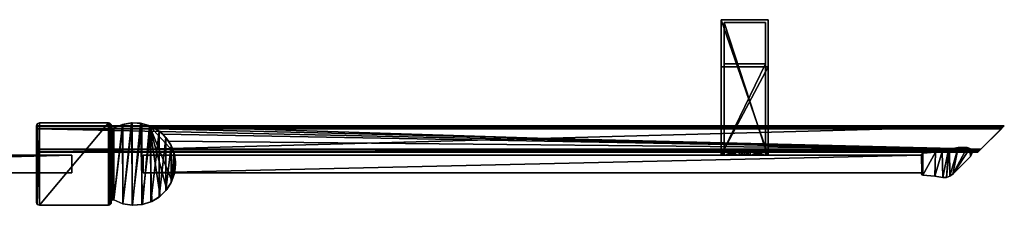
# Model space of a CAD drawing. Header units: metres. Extents: x 0 to 567, y -215 to 49.
# Tile 10 of 10: x 233 to 567, y -14 to 49. Entities that reach past the tile are written whole.
import ezdxf

# ---------------------------------------------------------------- set-up
doc = ezdxf.new("R2010")
doc.units = ezdxf.units.M

msp = doc.modelspace()

# ---------------------------------------------------------------- linework, layer by layer
at = {"layer": 'Y2A57L'}
for points in [[(539.238159, 3.304193, 13.5), (539.401672, 3.561177, 13.5), (539.254089, 3, 13.5)], [(539.238159, 3.304193, 13.5), (539.238159, 3.304193, 1980.5), (539.401672, 3.561177, 13.5)], [(539.238159, 3.304193, 1980.5), (539.401672, 3.561177, 1980.5), (539.401672, 3.561177, 13.5)], [(539.254089, 3, 1980.5), (539.401672, 3.561177, 1980.5), (539.238159, 3.304193, 1980.5)], [(539.401672, 3.561177, 13.5), (539.303833, -3, 13.5), (539.254089, 3, 13.5)], [(539.401672, 3.561177, 1980.5), (539.254089, 3, 1980.5), (539.303833, -3, 1980.5)], [(539.370972, -3.630927, 13.5), (539.303833, -3, 13.5), (539.401672, 3.561177, 13.5)], [(539.370972, -3.630927, 1980.5), (539.401672, 3.561177, 1980.5), (539.303833, -3, 1980.5)], [(539.676697, -3.772542, 13.5), (539.370972, -3.630927, 13.5), (539.684021, 3.675574, 13.5)], [(539.684021, 3.675574, 13.5), (539.370972, -3.630927, 13.5), (539.401672, 3.561177, 13.5)], [(539.676697, -3.772542, 1980.5), (539.684021, 3.675574, 1980.5), (539.370972, -3.630927, 1980.5)], [(539.684021, 3.675574, 1980.5), (539.401672, 3.561177, 1980.5), (539.370972, -3.630927, 1980.5)], [(539.401672, 3.561177, 13.5), (539.401672, 3.561177, 1980.5), (539.684021, 3.675574, 13.5)], [(539.401672, 3.561177, 1980.5), (539.684021, 3.675574, 1980.5), (539.684021, 3.675574, 13.5)], [(543.754822, -4.140942, 13.5), (539.676697, -3.772542, 13.5), (543.926697, 3.996364, 13.5)], [(543.926697, 3.996364, 13.5), (539.676697, -3.772542, 13.5), (539.684021, 3.675574, 13.5)], [(543.754822, -4.140942, 1980.5), (543.926697, 3.996364, 1980.5), (539.676697, -3.772542, 1980.5)], [(543.926697, 3.996364, 1980.5), (539.684021, 3.675574, 1980.5), (539.676697, -3.772542, 1980.5)], [(543.926697, 3.996364, 13.5), (539.684021, 3.675574, 13.5), (543.926697, 3.996364, 1980.5)], [(539.684021, 3.675574, 13.5), (539.684021, 3.675574, 1980.5), (543.926697, 3.996364, 1980.5)], [(543.754822, -4.140942, 13.5), (546.200134, 4.314908, 13.5), (546.422729, -4.53554, 13.5)], [(546.200134, 4.314908, 13.5), (543.754822, -4.140942, 13.5), (543.926697, 3.996364, 13.5)], [(546.422729, -4.53554, 1980.5), (546.200134, 4.314908, 1980.5), (543.754822, -4.140942, 1980.5)], [(546.200134, 4.314908, 1980.5), (543.926697, 3.996364, 1980.5), (543.754822, -4.140942, 1980.5)], [(546.200134, 4.314908, 13.5), (543.926697, 3.996364, 13.5), (546.200134, 4.314908, 1980.5)], [(543.926697, 3.996364, 13.5), (543.926697, 3.996364, 1980.5), (546.200134, 4.314908, 1980.5)], [(546.200134, 4.314908, 13.5), (548.414612, 4.919908, 13.5), (546.422729, -4.53554, 13.5)], [(548.414612, 4.919908, 13.5), (546.200134, 4.314908, 13.5), (548.414612, 4.919908, 1980.5)], [(546.200134, 4.314908, 13.5), (546.200134, 4.314908, 1980.5), (548.414612, 4.919908, 1980.5)], [(548.414612, 4.919908, 1980.5), (546.200134, 4.314908, 1980.5), (546.422729, -4.53554, 1980.5)], [(546.422729, -4.53554, 13.5), (548.414612, 4.919908, 13.5), (547.660767, -4.524976, 13.5)], [(547.660767, -4.524976, 1980.5), (548.414612, 4.919908, 1980.5), (546.422729, -4.53554, 1980.5)], [(548.414612, 4.919908, 13.5), (548.756226, 5.03027, 13.5), (547.660767, -4.524976, 13.5)], [(547.660767, -4.524976, 13.5), (548.756226, 5.03027, 13.5), (548.836304, -4.136368, 13.5)], [(548.836304, -4.136368, 1980.5), (548.756226, 5.03027, 1980.5), (547.660767, -4.524976, 1980.5)], [(548.756226, 5.03027, 1980.5), (548.414612, 4.919908, 1980.5), (547.660767, -4.524976, 1980.5)], [(548.756226, 5.03027, 1980.5), (548.756226, 5.03027, 13.5), (548.414612, 4.919908, 1980.5)], [(548.756226, 5.03027, 13.5), (548.414612, 4.919908, 13.5), (548.414612, 4.919908, 1980.5)], [(548.756226, 5.03027, 13.5), (551.707153, 5.629982, 13.5), (548.836304, -4.136368, 13.5)], [(548.756226, 5.03027, 13.5), (548.756226, 5.03027, 1980.5), (551.707153, 5.629982, 13.5)], [(548.756226, 5.03027, 1980.5), (551.707153, 5.629982, 1980.5), (551.707153, 5.629982, 13.5)], [(551.707153, 5.629982, 1980.5), (548.756226, 5.03027, 1980.5), (548.836304, -4.136368, 1980.5)], [(548.836304, -4.136368, 13.5), (551.707153, 5.629982, 13.5), (549.83667, -3.406941, 13.5)], [(549.83667, -3.406941, 1980.5), (551.707153, 5.629982, 1980.5), (548.836304, -4.136368, 1980.5)], [(551.707153, 5.629982, 13.5), (554.718201, 5.667322, 13.5), (549.83667, -3.406941, 13.5)], [(554.718201, 5.667322, 13.5), (555.661133, 5.305964, 13.5), (549.83667, -3.406941, 13.5)], [(555.661133, 5.305964, 1980.5), (554.718201, 5.667322, 1980.5), (549.83667, -3.406941, 1980.5)], [(549.83667, -3.406941, 1980.5), (554.718201, 5.667322, 1980.5), (551.707153, 5.629982, 1980.5)], [(549.83667, -3.406941, 13.5), (555.661133, 5.305964, 13.5), (555.844177, 2.600565, 13.5)], [(555.844177, 2.600565, 1980.5), (555.661133, 5.305964, 1980.5), (549.83667, -3.406941, 1980.5)], [(551.707153, 5.629982, 13.5), (551.707153, 5.629982, 1980.5), (554.718201, 5.667322, 13.5)], [(551.707153, 5.629982, 1980.5), (554.718201, 5.667322, 1980.5), (554.718201, 5.667322, 13.5)], [(554.718201, 5.667322, 13.5), (554.718201, 5.667322, 1980.5), (555.661133, 5.305964, 13.5)], [(554.718201, 5.667322, 1980.5), (555.661133, 5.305964, 1980.5), (555.661133, 5.305964, 13.5)], [(555.661133, 5.305964, 13.5), (556.261047, 4.493719, 13.5), (555.844177, 2.600565, 13.5)], [(555.661133, 5.305964, 13.5), (555.661133, 5.305964, 1980.5), (556.261047, 4.493719, 13.5)], [(555.661133, 5.305964, 1980.5), (556.261047, 4.493719, 1980.5), (556.261047, 4.493719, 13.5)], [(556.261047, 4.493719, 1980.5), (555.661133, 5.305964, 1980.5), (555.844177, 2.600565, 1980.5)], [(555.844177, 2.600565, 13.5), (556.261047, 4.493719, 13.5), (556.329224, 3.486223, 13.5)], [(556.329224, 3.486223, 1980.5), (556.261047, 4.493719, 1980.5), (555.844177, 2.600565, 1980.5)], [(556.329224, 3.486223, 13.5), (556.329224, 3.486223, 1980.5), (555.844177, 2.600565, 13.5)], [(556.329224, 3.486223, 1980.5), (555.844177, 2.600565, 1980.5), (555.844177, 2.600565, 13.5)], [(556.261047, 4.493719, 13.5), (556.261047, 4.493719, 1980.5), (556.329224, 3.486223, 13.5)], [(556.261047, 4.493719, 1980.5), (556.329224, 3.486223, 1980.5), (556.329224, 3.486223, 13.5)], [(24.000277, 3, 3), (24.000277, 3, 1994), (251.000275, 3, 3)], [(24.000277, 3, 1994), (251.000275, 3, 1994), (251.000275, 3, 3)], [(24.000277, 3, 3), (251.000275, 3, 3), (24.000277, -3, 3)], [(251.000275, 3, 3), (251.000275, -3, 3), (24.000277, -3, 3)], [(24.000277, 3, 1994), (24.000277, -3, 1994), (251.000275, 3, 1994)], [(24.000277, -3, 1994), (251.000275, -3, 1994), (251.000275, 3, 1994)], [(251.000275, 3, 3), (251.000275, 3, 1994), (251.000275, -3, 3)], [(251.000275, 3, 1994), (251.000275, -3, 1994), (251.000275, -3, 3)], [(539.303833, -3, 13.5), (275.200287, -3.000001, 13.5), (539.254089, 3, 13.5)], [(539.254089, 3, 13.5), (275.200287, -3.000001, 13.5), (275.200287, 3, 13.5)], [(275.200287, 3, 13.5), (275.200287, 3, 1980.5), (539.254089, 3, 13.5)], [(275.200287, 3, 1980.5), (539.254089, 3, 1980.5), (539.254089, 3, 13.5)], [(275.200287, -3.000001, 13.5), (275.200287, -3.000001, 1980.5), (275.200287, 3, 13.5)], [(275.200287, -3.000001, 1980.5), (275.200287, 3, 1980.5), (275.200287, 3, 13.5)], [(539.303833, -3, 1980.5), (539.254089, 3, 1980.5), (275.200287, -3.000001, 1980.5)], [(539.254089, 3, 1980.5), (275.200287, 3, 1980.5), (275.200287, -3.000001, 1980.5)], [(539.254089, 3, 13.5), (539.254089, 3, 1980.5), (539.238159, 3.304193, 13.5)], [(539.254089, 3, 1980.5), (539.238159, 3.304193, 1980.5), (539.238159, 3.304193, 13.5)], [(549.83667, -3.406941, 13.5), (555.844177, 2.600565, 13.5), (549.83667, -3.406941, 1980.5)], [(555.844177, 2.600565, 13.5), (555.844177, 2.600565, 1980.5), (549.83667, -3.406941, 1980.5)], [(251.000275, -3, 3), (251.000275, -3, 1994), (24.000277, -3, 3)], [(251.000275, -3, 1994), (24.000277, -3, 1994), (24.000277, -3, 3)], [(539.303833, -3, 13.5), (539.303833, -3, 1980.5), (275.200287, -3.000001, 13.5)], [(539.303833, -3, 1980.5), (275.200287, -3.000001, 1980.5), (275.200287, -3.000001, 13.5)], [(539.370972, -3.630927, 13.5), (539.224487, -3.327477, 13.5), (539.303833, -3, 13.5)], [(539.224487, -3.327477, 13.5), (539.224487, -3.327477, 1980.5), (539.303833, -3, 13.5)], [(539.224487, -3.327477, 1980.5), (539.303833, -3, 1980.5), (539.303833, -3, 13.5)], [(539.303833, -3, 1980.5), (539.224487, -3.327477, 1980.5), (539.370972, -3.630927, 1980.5)], [(539.370972, -3.630927, 13.5), (539.370972, -3.630927, 1980.5), (539.224487, -3.327477, 13.5)], [(539.370972, -3.630927, 1980.5), (539.224487, -3.327477, 1980.5), (539.224487, -3.327477, 13.5)], [(539.676697, -3.772542, 13.5), (539.676697, -3.772542, 1980.5), (539.370972, -3.630927, 13.5)], [(539.676697, -3.772542, 1980.5), (539.370972, -3.630927, 1980.5), (539.370972, -3.630927, 13.5)], [(539.676697, -3.772542, 13.5), (543.754822, -4.140942, 13.5), (539.676697, -3.772542, 1980.5)], [(543.754822, -4.140942, 13.5), (543.754822, -4.140942, 1980.5), (539.676697, -3.772542, 1980.5)], [(543.754822, -4.140942, 13.5), (546.422729, -4.53554, 13.5), (543.754822, -4.140942, 1980.5)], [(546.422729, -4.53554, 13.5), (546.422729, -4.53554, 1980.5), (543.754822, -4.140942, 1980.5)], [(547.660767, -4.524976, 13.5), (547.660767, -4.524976, 1980.5), (546.422729, -4.53554, 13.5)], [(547.660767, -4.524976, 1980.5), (546.422729, -4.53554, 1980.5), (546.422729, -4.53554, 13.5)], [(548.836304, -4.136368, 13.5), (548.836304, -4.136368, 1980.5), (547.660767, -4.524976, 13.5)], [(548.836304, -4.136368, 1980.5), (547.660767, -4.524976, 1980.5), (547.660767, -4.524976, 13.5)], [(549.83667, -3.406941, 13.5), (549.83667, -3.406941, 1980.5), (548.836304, -4.136368, 13.5)], [(549.83667, -3.406941, 1980.5), (548.836304, -4.136368, 1980.5), (548.836304, -4.136368, 13.5)]]:
    msp.add_3dface(points, dxfattribs=at)
at = {"layer": 'Y2A57L0'}
for points in [[(471.254089, 49, 1197), (471.254089, 3, 1181), (471.254089, 3, 1197)], [(471.254089, 3, 1181), (471.254089, 49, 1197), (471.254089, 33, 1181)], [(471.254089, 49, 1197), (471.254089, 49, 797), (471.254089, 33, 1181)], [(471.254089, 33, 1181), (471.254089, 49, 797), (471.254089, 33, 813)], [(471.254089, 49, 797), (471.254089, 3, 797), (471.254089, 33, 813)], [(487.254089, 49, 797), (487.254089, 3, 797), (471.254089, 49, 797)], [(487.254089, 3, 797), (471.254089, 3, 797), (471.254089, 49, 797)], [(471.254089, 49, 797), (471.254089, 49, 1197), (487.254089, 49, 797)], [(471.254089, 49, 1197), (487.254089, 49, 1197), (487.254089, 49, 797)], [(487.254089, 49, 1197), (471.254089, 49, 1197), (487.254089, 3, 1197)], [(471.254089, 49, 1197), (471.254089, 3, 1197), (487.254089, 3, 1197)], [(472.254089, 5, 1196), (472.254089, 5, 1182), (472.254089, 48, 1196)], [(472.254089, 5, 1182), (472.254089, 34, 1182), (472.254089, 48, 1196)], [(472.254089, 48, 1196), (472.254089, 34, 1182), (472.254089, 48, 798)], [(472.254089, 34, 1182), (472.254089, 34, 812), (472.254089, 48, 798)], [(472.254089, 48, 798), (472.254089, 34, 812), (472.254089, 5, 798)], [(486.254089, 48, 798), (472.254089, 48, 798), (486.254089, 5, 798)], [(472.254089, 48, 798), (472.254089, 5, 798), (486.254089, 5, 798)], [(472.254089, 48, 798), (486.254089, 48, 798), (472.254089, 48, 1196)], [(486.254089, 48, 798), (486.254089, 48, 1196), (472.254089, 48, 1196)], [(486.254089, 48, 1196), (486.254089, 5, 1196), (472.254089, 48, 1196)], [(486.254089, 5, 1196), (472.254089, 5, 1196), (472.254089, 48, 1196)], [(486.254089, 48, 1196), (486.254089, 5, 1182), (486.254089, 5, 1196)], [(486.254089, 5, 1182), (486.254089, 48, 1196), (486.254089, 34, 1182)], [(486.254089, 48, 1196), (486.254089, 48, 798), (486.254089, 34, 1182)], [(486.254089, 34, 1182), (486.254089, 48, 798), (486.254089, 34, 812)], [(486.254089, 48, 798), (486.254089, 5, 798), (486.254089, 34, 812)], [(487.254089, 3, 1197), (487.254089, 3, 1181), (487.254089, 49, 1197)], [(487.254089, 3, 1181), (487.254089, 33, 1181), (487.254089, 49, 1197)], [(487.254089, 49, 1197), (487.254089, 33, 1181), (487.254089, 49, 797)], [(487.254089, 33, 1181), (487.254089, 33, 813), (487.254089, 49, 797)], [(487.254089, 49, 797), (487.254089, 33, 813), (487.254089, 3, 797)], [(472.254089, 34, 1182), (486.254089, 34, 1182), (472.254089, 34, 812)], [(486.254089, 34, 1182), (486.254089, 34, 812), (472.254089, 34, 812)], [(472.254089, 34, 812), (472.254089, 5, 812), (472.254089, 5, 798)], [(486.254089, 5, 812), (472.254089, 5, 812), (486.254089, 34, 812)], [(472.254089, 5, 812), (472.254089, 34, 812), (486.254089, 34, 812)], [(486.254089, 5, 1182), (486.254089, 34, 1182), (472.254089, 5, 1182)], [(486.254089, 34, 1182), (472.254089, 34, 1182), (472.254089, 5, 1182)], [(486.254089, 34, 812), (486.254089, 5, 798), (486.254089, 5, 812)], [(471.254089, 33, 813), (471.254089, 3, 797), (471.254089, 3, 813)], [(471.254089, 33, 1181), (471.254089, 33, 813), (487.254089, 33, 1181)], [(471.254089, 33, 813), (487.254089, 33, 813), (487.254089, 33, 1181)], [(487.254089, 3, 813), (487.254089, 33, 813), (471.254089, 3, 813)], [(487.254089, 33, 813), (471.254089, 33, 813), (471.254089, 3, 813)], [(487.254089, 3, 1181), (471.254089, 3, 1181), (487.254089, 33, 1181)], [(471.254089, 3, 1181), (471.254089, 33, 1181), (487.254089, 33, 1181)], [(487.254089, 33, 813), (487.254089, 3, 813), (487.254089, 3, 797)], [(472.254089, 4, 806.887451), (472.004089, 4, 805), (477.440125, 4, 805.990967)], [(477.440125, 4, 805.990967), (472.004089, 4, 805), (477.187653, 4, 804.951233)], [(472.254089, 4, 803.112549), (477.187653, 4, 804.951233), (472.004089, 4, 805)], [(472.254089, 3, 806.887451), (472.004089, 3, 805), (472.254089, 4, 806.887451)], [(472.004089, 3, 805), (472.004089, 4, 805), (472.254089, 4, 806.887451)], [(472.004089, 3, 805), (472.254089, 3, 803.112549), (472.004089, 4, 805)], [(472.254089, 3, 803.112549), (472.254089, 4, 803.112549), (472.004089, 4, 805)], [(472.254089, 4, 1187.112549), (472.004089, 4, 1189), (472.254089, 3, 1187.112549)], [(472.004089, 4, 1189), (472.004089, 3, 1189), (472.254089, 3, 1187.112549)], [(472.004089, 4, 1189), (472.254089, 4, 1190.887451), (472.004089, 3, 1189)], [(472.254089, 4, 1190.887451), (472.254089, 3, 1190.887451), (472.004089, 3, 1189)], [(477.440125, 4, 1188.009033), (472.004089, 4, 1189), (472.254089, 4, 1187.112549)], [(477.187653, 4, 1189.048828), (472.004089, 4, 1189), (477.440125, 4, 1188.009033)], [(477.488892, 4, 1190.075439), (472.004089, 4, 1189), (477.187653, 4, 1189.048828)], [(472.004089, 4, 1189), (478.263092, 4, 1190.813965), (472.254089, 4, 1190.887451)], [(478.263092, 4, 1190.813965), (472.004089, 4, 1189), (477.488892, 4, 1190.075439)], [(486.254089, 5, 798), (472.254089, 5, 798), (479.302856, 5, 802.933594)], [(479.302856, 5, 802.933594), (472.254089, 5, 798), (478.263092, 5, 803.186035)], [(478.263092, 5, 803.186035), (472.254089, 5, 798), (477.488892, 5, 803.924561)], [(477.488892, 5, 803.924561), (472.254089, 5, 798), (477.187653, 5, 804.951233)], [(477.187653, 5, 804.951233), (472.254089, 5, 798), (477.440125, 5, 805.990967)], [(477.440125, 5, 805.990967), (472.254089, 5, 812), (478.178619, 5, 806.765198)], [(472.254089, 5, 812), (477.440125, 5, 805.990967), (472.254089, 5, 798)], [(478.178619, 5, 806.765198), (472.254089, 5, 812), (479.205292, 5, 807.066406)], [(472.254089, 5, 812), (486.254089, 5, 812), (479.205292, 5, 807.066406)], [(472.254089, 5, 1196), (486.254089, 5, 1196), (479.302856, 5, 1191.066406)], [(486.254089, 5, 1182), (472.254089, 5, 1182), (480.245056, 5, 1187.186035)], [(480.245056, 5, 1187.186035), (472.254089, 5, 1182), (479.205292, 5, 1186.933594)], [(479.205292, 5, 1186.933594), (472.254089, 5, 1182), (478.178619, 5, 1187.234863)], [(478.178619, 5, 1187.234863), (472.254089, 5, 1182), (477.440125, 5, 1188.009033)], [(477.440125, 5, 1188.009033), (472.254089, 5, 1182), (477.187653, 5, 1189.048828)], [(477.187653, 5, 1189.048828), (472.254089, 5, 1182), (477.488892, 5, 1190.075439)], [(472.254089, 5, 1182), (472.254089, 5, 1196), (477.488892, 5, 1190.075439)], [(477.488892, 5, 1190.075439), (472.254089, 5, 1196), (478.263092, 5, 1190.813965)], [(472.254089, 5, 1196), (479.302856, 5, 1191.066406), (478.263092, 5, 1190.813965)], [(472.254089, 4, 803.112549), (472.254089, 4, 798), (478.263092, 4, 803.186035)], [(472.254089, 4, 798), (477.366608, 4, 798), (478.263092, 4, 803.186035)], [(477.366608, 4, 812), (472.254089, 4, 812), (479.205292, 4, 807.066406)], [(472.254089, 4, 812), (472.254089, 4, 806.887451), (479.205292, 4, 807.066406)], [(479.205292, 4, 807.066406), (472.254089, 4, 806.887451), (478.178619, 4, 806.765198)], [(478.178619, 4, 806.765198), (472.254089, 4, 806.887451), (477.440125, 4, 805.990967)], [(477.488892, 4, 803.924561), (472.254089, 4, 803.112549), (478.263092, 4, 803.186035)], [(477.187653, 4, 804.951233), (472.254089, 4, 803.112549), (477.488892, 4, 803.924561)], [(477.366608, 4, 798), (472.254089, 4, 798), (477.366608, 3, 798)], [(472.254089, 4, 798), (472.254089, 3, 798), (477.366608, 3, 798)], [(472.254089, 4, 803.112549), (472.254089, 3, 803.112549), (472.254089, 4, 798)], [(472.254089, 3, 803.112549), (472.254089, 3, 798), (472.254089, 4, 798)], [(472.254089, 4, 812), (477.366608, 4, 812), (472.254089, 3, 812)], [(477.366608, 4, 812), (477.366608, 3, 812), (472.254089, 3, 812)], [(472.254089, 4, 812), (472.254089, 3, 812), (472.254089, 4, 806.887451)], [(472.254089, 3, 812), (472.254089, 3, 806.887451), (472.254089, 4, 806.887451)], [(477.366608, 4, 1196), (477.366608, 3, 1196), (472.254089, 4, 1196)], [(477.366608, 3, 1196), (472.254089, 3, 1196), (472.254089, 4, 1196)], [(472.254089, 4, 1196), (472.254089, 3, 1196), (472.254089, 4, 1190.887451)], [(472.254089, 3, 1196), (472.254089, 3, 1190.887451), (472.254089, 4, 1190.887451)], [(472.254089, 4, 1182), (472.254089, 3, 1182), (477.366608, 4, 1182)], [(472.254089, 3, 1182), (477.366608, 3, 1182), (477.366608, 4, 1182)], [(472.254089, 4, 1187.112549), (472.254089, 3, 1187.112549), (472.254089, 4, 1182)], [(472.254089, 3, 1187.112549), (472.254089, 3, 1182), (472.254089, 4, 1182)], [(477.440125, 4, 1188.009033), (472.254089, 4, 1187.112549), (478.178619, 4, 1187.234863)], [(472.254089, 4, 1196), (472.254089, 4, 1190.887451), (477.366608, 4, 1196)], [(472.254089, 4, 1190.887451), (478.263092, 4, 1190.813965), (477.366608, 4, 1196)], [(478.178619, 4, 1187.234863), (472.254089, 4, 1187.112549), (479.205292, 4, 1186.933594)], [(472.254089, 4, 1187.112549), (472.254089, 4, 1182), (479.205292, 4, 1186.933594)], [(479.205292, 4, 1186.933594), (472.254089, 4, 1182), (477.366608, 4, 1182)], [(477.488892, 5, 803.924561), (477.187653, 5, 804.951233), (477.488892, 4, 803.924561)], [(477.488892, 4, 803.924561), (477.187653, 5, 804.951233), (477.187653, 4, 804.951233)], [(477.187653, 5, 804.951233), (477.440125, 5, 805.990967), (477.187653, 4, 804.951233)], [(477.187653, 4, 804.951233), (477.440125, 5, 805.990967), (477.440125, 4, 805.990967)], [(477.488892, 4, 1190.075439), (477.187653, 4, 1189.048828), (477.488892, 5, 1190.075439)], [(477.488892, 5, 1190.075439), (477.187653, 4, 1189.048828), (477.187653, 5, 1189.048828)], [(477.187653, 4, 1189.048828), (477.440125, 4, 1188.009033), (477.187653, 5, 1189.048828)], [(477.187653, 5, 1189.048828), (477.440125, 4, 1188.009033), (477.440125, 5, 1188.009033)], [(478.263092, 4, 803.186035), (477.366608, 4, 798), (479.302856, 4, 802.933594)], [(477.366608, 4, 798), (479.254089, 4, 797.75), (479.302856, 4, 802.933594)], [(479.205292, 4, 807.066406), (479.254089, 4, 812.25), (477.366608, 4, 812)], [(479.254089, 3, 812.25), (477.366608, 3, 812), (479.254089, 4, 812.25)], [(477.366608, 3, 812), (477.366608, 4, 812), (479.254089, 4, 812.25)], [(477.366608, 3, 798), (479.254089, 3, 797.75), (477.366608, 4, 798)], [(479.254089, 3, 797.75), (479.254089, 4, 797.75), (477.366608, 4, 798)], [(479.254089, 4, 1181.75), (477.366608, 4, 1182), (479.254089, 3, 1181.75)], [(477.366608, 4, 1182), (477.366608, 3, 1182), (479.254089, 3, 1181.75)], [(477.366608, 4, 1196), (479.254089, 4, 1196.25), (477.366608, 3, 1196)], [(479.254089, 4, 1196.25), (479.254089, 3, 1196.25), (477.366608, 3, 1196)], [(477.366608, 4, 1196), (478.263092, 4, 1190.813965), (479.254089, 4, 1196.25)], [(479.254089, 4, 1181.75), (479.205292, 4, 1186.933594), (477.366608, 4, 1182)], [(478.178619, 4, 806.765198), (477.440125, 4, 805.990967), (478.178619, 5, 806.765198)], [(478.178619, 5, 806.765198), (477.440125, 4, 805.990967), (477.440125, 5, 805.990967)], [(478.178619, 5, 1187.234863), (477.440125, 5, 1188.009033), (478.178619, 4, 1187.234863)], [(478.178619, 4, 1187.234863), (477.440125, 5, 1188.009033), (477.440125, 4, 1188.009033)], [(478.263092, 4, 803.186035), (477.488892, 5, 803.924561), (477.488892, 4, 803.924561)], [(477.488892, 5, 803.924561), (478.263092, 4, 803.186035), (478.263092, 5, 803.186035)], [(478.263092, 5, 1190.813965), (477.488892, 4, 1190.075439), (477.488892, 5, 1190.075439)], [(477.488892, 4, 1190.075439), (478.263092, 5, 1190.813965), (478.263092, 4, 1190.813965)], [(479.205292, 4, 807.066406), (478.178619, 4, 806.765198), (479.205292, 5, 807.066406)], [(479.205292, 5, 807.066406), (478.178619, 4, 806.765198), (478.178619, 5, 806.765198)], [(479.205292, 5, 1186.933594), (478.178619, 5, 1187.234863), (479.205292, 4, 1186.933594)], [(479.205292, 4, 1186.933594), (478.178619, 5, 1187.234863), (478.178619, 4, 1187.234863)], [(478.263092, 4, 803.186035), (479.302856, 4, 802.933594), (478.263092, 5, 803.186035)], [(478.263092, 5, 803.186035), (479.302856, 4, 802.933594), (479.302856, 5, 802.933594)], [(478.263092, 5, 1190.813965), (479.302856, 5, 1191.066406), (478.263092, 4, 1190.813965)], [(478.263092, 4, 1190.813965), (479.302856, 5, 1191.066406), (479.302856, 4, 1191.066406)], [(478.263092, 4, 1190.813965), (479.302856, 4, 1191.066406), (479.254089, 4, 1196.25)], [(480.245056, 4, 806.813965), (479.205292, 4, 807.066406), (480.245056, 5, 806.813965)], [(480.245056, 5, 806.813965), (479.205292, 4, 807.066406), (479.205292, 5, 807.066406)], [(479.205292, 5, 807.066406), (486.254089, 5, 812), (480.245056, 5, 806.813965)], [(480.245056, 5, 1187.186035), (479.205292, 5, 1186.933594), (480.245056, 4, 1187.186035)], [(480.245056, 4, 1187.186035), (479.205292, 5, 1186.933594), (479.205292, 4, 1186.933594)], [(480.245056, 4, 806.813965), (481.141541, 4, 812), (479.205292, 4, 807.066406)], [(481.141541, 4, 812), (479.254089, 4, 812.25), (479.205292, 4, 807.066406)], [(480.245056, 4, 1187.186035), (479.205292, 4, 1186.933594), (479.254089, 4, 1181.75)], [(479.302856, 4, 802.933594), (479.254089, 4, 797.75), (481.141541, 4, 798)], [(481.141541, 3, 812), (479.254089, 3, 812.25), (481.141541, 4, 812)], [(479.254089, 3, 812.25), (479.254089, 4, 812.25), (481.141541, 4, 812)], [(479.254089, 3, 797.75), (481.141541, 3, 798), (479.254089, 4, 797.75)], [(481.141541, 3, 798), (481.141541, 4, 798), (479.254089, 4, 797.75)], [(481.141541, 4, 1182), (479.254089, 4, 1181.75), (481.141541, 3, 1182)], [(479.254089, 4, 1181.75), (479.254089, 3, 1181.75), (481.141541, 3, 1182)], [(479.254089, 4, 1196.25), (481.141541, 4, 1196), (479.254089, 3, 1196.25)], [(481.141541, 4, 1196), (481.141541, 3, 1196), (479.254089, 3, 1196.25)], [(479.254089, 4, 1196.25), (479.302856, 4, 1191.066406), (481.141541, 4, 1196)], [(481.141541, 4, 1182), (480.245056, 4, 1187.186035), (479.254089, 4, 1181.75)], [(479.302856, 4, 802.933594), (480.329529, 4, 803.234802), (479.302856, 5, 802.933594)], [(479.302856, 5, 802.933594), (480.329529, 4, 803.234802), (480.329529, 5, 803.234802)], [(480.329529, 5, 803.234802), (486.254089, 5, 798), (479.302856, 5, 802.933594)], [(479.302856, 5, 1191.066406), (480.329529, 5, 1190.765137), (479.302856, 4, 1191.066406)], [(479.302856, 4, 1191.066406), (480.329529, 5, 1190.765137), (480.329529, 4, 1190.765137)], [(479.302856, 5, 1191.066406), (486.254089, 5, 1196), (480.329529, 5, 1190.765137)], [(480.329529, 4, 803.234802), (479.302856, 4, 802.933594), (486.254089, 4, 798)], [(486.254089, 4, 798), (479.302856, 4, 802.933594), (481.141541, 4, 798)], [(481.141541, 4, 1196), (479.302856, 4, 1191.066406), (486.254089, 4, 1190.887451)], [(486.254089, 4, 1190.887451), (479.302856, 4, 1191.066406), (480.329529, 4, 1190.765137)], [(480.245056, 4, 806.813965), (481.019257, 5, 806.075439), (481.019257, 4, 806.075439)], [(481.019257, 5, 806.075439), (480.245056, 4, 806.813965), (480.245056, 5, 806.813965)], [(486.254089, 5, 812), (481.019257, 5, 806.075439), (480.245056, 5, 806.813965)], [(480.245056, 5, 1187.186035), (481.019257, 4, 1187.924561), (481.019257, 5, 1187.924561)], [(481.019257, 4, 1187.924561), (480.245056, 5, 1187.186035), (480.245056, 4, 1187.186035)], [(481.019257, 5, 1187.924561), (486.254089, 5, 1182), (480.245056, 5, 1187.186035)], [(486.254089, 4, 806.887451), (486.254089, 4, 812), (480.245056, 4, 806.813965)], [(486.254089, 4, 812), (481.141541, 4, 812), (480.245056, 4, 806.813965)], [(486.254089, 4, 806.887451), (480.245056, 4, 806.813965), (486.504089, 4, 805)], [(480.245056, 4, 806.813965), (481.019257, 4, 806.075439), (486.504089, 4, 805)], [(486.254089, 4, 1187.112549), (480.245056, 4, 1187.186035), (481.141541, 4, 1182)], [(486.254089, 4, 1187.112549), (481.019257, 4, 1187.924561), (480.245056, 4, 1187.186035)], [(480.329529, 4, 803.234802), (481.068024, 4, 804.009033), (480.329529, 5, 803.234802)], [(480.329529, 5, 803.234802), (481.068024, 4, 804.009033), (481.068024, 5, 804.009033)], [(481.068024, 5, 804.009033), (486.254089, 5, 798), (480.329529, 5, 803.234802)], [(480.329529, 5, 1190.765137), (481.068024, 5, 1189.990967), (480.329529, 4, 1190.765137)], [(480.329529, 4, 1190.765137), (481.068024, 5, 1189.990967), (481.068024, 4, 1189.990967)], [(480.329529, 5, 1190.765137), (486.254089, 5, 1196), (481.068024, 5, 1189.990967)], [(486.254089, 4, 803.112549), (481.068024, 4, 804.009033), (480.329529, 4, 803.234802)], [(486.254089, 4, 803.112549), (480.329529, 4, 803.234802), (486.254089, 4, 798)], [(486.254089, 4, 1190.887451), (480.329529, 4, 1190.765137), (486.504089, 4, 1189)], [(480.329529, 4, 1190.765137), (481.068024, 4, 1189.990967), (486.504089, 4, 1189)], [(481.019257, 5, 806.075439), (481.320496, 5, 805.048767), (481.019257, 4, 806.075439)], [(481.019257, 4, 806.075439), (481.320496, 5, 805.048767), (481.320496, 4, 805.048767)], [(486.254089, 5, 812), (486.254089, 5, 798), (481.019257, 5, 806.075439)], [(481.019257, 5, 806.075439), (486.254089, 5, 798), (481.320496, 5, 805.048767)], [(481.019257, 4, 1187.924561), (481.320496, 4, 1188.951172), (481.019257, 5, 1187.924561)], [(481.019257, 5, 1187.924561), (481.320496, 4, 1188.951172), (481.320496, 5, 1188.951172)], [(481.320496, 5, 1188.951172), (486.254089, 5, 1182), (481.019257, 5, 1187.924561)], [(486.504089, 4, 805), (481.019257, 4, 806.075439), (481.320496, 4, 805.048767)], [(481.320496, 4, 1188.951172), (481.019257, 4, 1187.924561), (486.254089, 4, 1187.112549)], [(481.320496, 5, 805.048767), (481.068024, 5, 804.009033), (481.320496, 4, 805.048767)], [(481.320496, 4, 805.048767), (481.068024, 5, 804.009033), (481.068024, 4, 804.009033)], [(481.320496, 5, 805.048767), (486.254089, 5, 798), (481.068024, 5, 804.009033)], [(481.320496, 4, 1188.951172), (481.068024, 4, 1189.990967), (481.320496, 5, 1188.951172)], [(481.320496, 5, 1188.951172), (481.068024, 4, 1189.990967), (481.068024, 5, 1189.990967)], [(486.254089, 5, 1196), (486.254089, 5, 1182), (481.068024, 5, 1189.990967)], [(481.068024, 5, 1189.990967), (486.254089, 5, 1182), (481.320496, 5, 1188.951172)], [(481.320496, 4, 805.048767), (481.068024, 4, 804.009033), (486.254089, 4, 803.112549)], [(486.504089, 4, 1189), (481.068024, 4, 1189.990967), (481.320496, 4, 1188.951172)], [(481.141541, 4, 812), (486.254089, 4, 812), (481.141541, 3, 812)], [(486.254089, 4, 812), (486.254089, 3, 812), (481.141541, 3, 812)], [(486.254089, 4, 798), (481.141541, 4, 798), (486.254089, 3, 798)], [(481.141541, 4, 798), (481.141541, 3, 798), (486.254089, 3, 798)], [(481.141541, 4, 1182), (481.141541, 3, 1182), (486.254089, 4, 1182)], [(481.141541, 3, 1182), (486.254089, 3, 1182), (486.254089, 4, 1182)], [(486.254089, 4, 1196), (486.254089, 3, 1196), (481.141541, 4, 1196)], [(486.254089, 3, 1196), (481.141541, 3, 1196), (481.141541, 4, 1196)], [(486.254089, 4, 1182), (486.254089, 4, 1187.112549), (481.141541, 4, 1182)], [(486.254089, 4, 1196), (481.141541, 4, 1196), (486.254089, 4, 1190.887451)], [(486.504089, 4, 805), (481.320496, 4, 805.048767), (486.254089, 4, 803.112549)], [(486.504089, 4, 1189), (481.320496, 4, 1188.951172), (486.254089, 4, 1187.112549)], [(486.254089, 4, 798), (486.254089, 3, 798), (486.254089, 4, 803.112549)], [(486.254089, 3, 798), (486.254089, 3, 803.112549), (486.254089, 4, 803.112549)], [(486.254089, 3, 803.112549), (486.504089, 3, 805), (486.254089, 4, 803.112549)], [(486.504089, 3, 805), (486.504089, 4, 805), (486.254089, 4, 803.112549)], [(486.504089, 3, 805), (486.254089, 3, 806.887451), (486.504089, 4, 805)], [(486.254089, 3, 806.887451), (486.254089, 4, 806.887451), (486.504089, 4, 805)], [(486.254089, 4, 806.887451), (486.254089, 3, 806.887451), (486.254089, 4, 812)], [(486.254089, 3, 806.887451), (486.254089, 3, 812), (486.254089, 4, 812)], [(486.254089, 4, 1190.887451), (486.254089, 3, 1190.887451), (486.254089, 4, 1196)], [(486.254089, 3, 1190.887451), (486.254089, 3, 1196), (486.254089, 4, 1196)], [(486.254089, 4, 1190.887451), (486.504089, 4, 1189), (486.254089, 3, 1190.887451)], [(486.504089, 4, 1189), (486.504089, 3, 1189), (486.254089, 3, 1190.887451)], [(486.504089, 4, 1189), (486.254089, 4, 1187.112549), (486.504089, 3, 1189)], [(486.254089, 4, 1187.112549), (486.254089, 3, 1187.112549), (486.504089, 3, 1189)], [(486.254089, 4, 1182), (486.254089, 3, 1182), (486.254089, 4, 1187.112549)], [(486.254089, 3, 1182), (486.254089, 3, 1187.112549), (486.254089, 4, 1187.112549)], [(479.254089, 3, 812.25), (471.254089, 3, 813), (477.366608, 3, 812)], [(487.254089, 3, 813), (471.254089, 3, 813), (486.254089, 3, 812)], [(486.254089, 3, 812), (471.254089, 3, 813), (479.254089, 3, 812.25)], [(486.254089, 3, 798), (471.254089, 3, 797), (487.254089, 3, 797)], [(479.254089, 3, 797.75), (471.254089, 3, 797), (486.254089, 3, 798)], [(477.366608, 3, 798), (471.254089, 3, 797), (479.254089, 3, 797.75)], [(472.254089, 3, 798), (471.254089, 3, 797), (477.366608, 3, 798)], [(472.254089, 3, 803.112549), (471.254089, 3, 797), (472.254089, 3, 798)], [(472.254089, 3, 806.887451), (471.254089, 3, 813), (472.004089, 3, 805)], [(471.254089, 3, 813), (471.254089, 3, 797), (472.004089, 3, 805)], [(472.004089, 3, 805), (471.254089, 3, 797), (472.254089, 3, 803.112549)], [(472.254089, 3, 812), (471.254089, 3, 813), (472.254089, 3, 806.887451)], [(477.366608, 3, 812), (471.254089, 3, 813), (472.254089, 3, 812)], [(479.254089, 3, 1196.25), (471.254089, 3, 1197), (477.366608, 3, 1196)], [(487.254089, 3, 1197), (471.254089, 3, 1197), (486.254089, 3, 1196)], [(486.254089, 3, 1196), (471.254089, 3, 1197), (479.254089, 3, 1196.25)], [(486.254089, 3, 1182), (471.254089, 3, 1181), (487.254089, 3, 1181)], [(479.254089, 3, 1181.75), (471.254089, 3, 1181), (486.254089, 3, 1182)], [(477.366608, 3, 1182), (471.254089, 3, 1181), (479.254089, 3, 1181.75)], [(472.254089, 3, 1182), (471.254089, 3, 1181), (477.366608, 3, 1182)], [(472.254089, 3, 1187.112549), (471.254089, 3, 1181), (472.254089, 3, 1182)], [(472.254089, 3, 1190.887451), (471.254089, 3, 1197), (472.004089, 3, 1189)], [(471.254089, 3, 1197), (471.254089, 3, 1181), (472.004089, 3, 1189)], [(472.004089, 3, 1189), (471.254089, 3, 1181), (472.254089, 3, 1187.112549)], [(472.254089, 3, 1196), (471.254089, 3, 1197), (472.254089, 3, 1190.887451)], [(477.366608, 3, 1196), (471.254089, 3, 1197), (472.254089, 3, 1196)], [(486.254089, 3, 812), (479.254089, 3, 812.25), (481.141541, 3, 812)], [(481.141541, 3, 798), (479.254089, 3, 797.75), (486.254089, 3, 798)], [(486.254089, 3, 1196), (479.254089, 3, 1196.25), (481.141541, 3, 1196)], [(481.141541, 3, 1182), (479.254089, 3, 1181.75), (486.254089, 3, 1182)], [(486.254089, 3, 803.112549), (486.254089, 3, 798), (486.504089, 3, 805)], [(486.254089, 3, 798), (487.254089, 3, 797), (486.504089, 3, 805)], [(486.254089, 3, 806.887451), (487.254089, 3, 813), (486.254089, 3, 812)], [(486.504089, 3, 805), (487.254089, 3, 813), (486.254089, 3, 806.887451)], [(486.254089, 3, 1187.112549), (486.254089, 3, 1182), (486.504089, 3, 1189)], [(486.254089, 3, 1182), (487.254089, 3, 1181), (486.504089, 3, 1189)], [(486.254089, 3, 1190.887451), (487.254089, 3, 1197), (486.254089, 3, 1196)], [(486.504089, 3, 1189), (487.254089, 3, 1197), (486.254089, 3, 1190.887451)], [(487.254089, 3, 813), (486.504089, 3, 805), (487.254089, 3, 797)], [(487.254089, 3, 1197), (486.504089, 3, 1189), (487.254089, 3, 1181)]]:
    msp.add_3dface(points, dxfattribs=at)
at = {"layer": 'Y2A57L01'}
for points in [[(239.000275, 12.719672, 6.507132), (567.024475, 12.724623, 6.502149), (239.000275, 13.012834, 5.8)], [(567.024475, 12.724623, 6.502149), (567.26355, 12.9637, 6.109252), (239.000275, 13.012834, 5.8)], [(239.000275, 13.012834, 5.8), (567.26355, 12.9637, 6.109252), (567.312683, 13.012834, 5.8)], [(239.000275, 13.012834), (567.312683, 13.012834), (239.000275, 4.012834)], [(567.312683, 13.012834), (558.312683, 4.012834), (239.000275, 4.012834)], [(239.000275, 13.012834, 5.8), (567.312683, 13.012834, 5.8), (239.000275, 13.012834)], [(567.312683, 13.012834, 5.8), (567.312683, 13.012834), (239.000275, 13.012834)], [(239.000275, 12.719672, 6.507132), (239.000275, 13.012834, 5.8), (239.000275, 4.305702, 6.506839)], [(239.000275, 4.305702, 6.506839), (239.000275, 13.012834, 5.8), (239.000275, 4.012834, 5.799586)], [(239.000275, 13.012834, 5.8), (239.000275, 13.012834), (239.000275, 4.012834, 5.799586)], [(239.000275, 4.012834, 5.799586), (239.000275, 13.012834), (239.000275, 4.012834)], [(239.000275, 12.719672, 6.507132), (566.484253, 12.184372, 6.785111), (567.024475, 12.724623, 6.502149)], [(239.000275, 12.012419, 6.8), (566.312256, 12.012419, 6.8), (239.000275, 12.719672, 6.507132)], [(566.312256, 12.012419, 6.8), (566.484253, 12.184372, 6.785111), (239.000275, 12.719672, 6.507132)], [(239.000275, 12.719672, 6.507132), (239.000275, 5.012834, 6.8), (239.000275, 12.012419, 6.8)], [(239.000275, 5.012834, 6.8), (239.000275, 12.719672, 6.507132), (239.000275, 4.305702, 6.506839)], [(239.000275, 5.012834, 6.8), (559.312683, 5.012834, 6.8), (239.000275, 12.012419, 6.8)], [(559.312683, 5.012834, 6.8), (566.312256, 12.012419, 6.8), (239.000275, 12.012419, 6.8)], [(567.26355, 12.9637, 6.109252), (558.312683, 4.012834, 5.799586), (567.312683, 13.012834, 5.8)], [(558.312683, 4.012834, 5.799586), (558.312683, 4.012834), (567.312683, 13.012834, 5.8)], [(567.312683, 13.012834, 5.8), (558.312683, 4.012834), (567.312683, 13.012834)], [(558.361694, 4.061841, 6.108867), (558.312683, 4.012834, 5.799586), (567.26355, 12.9637, 6.109252)], [(567.024475, 12.724623, 6.502149), (558.361694, 4.061841, 6.108867), (567.26355, 12.9637, 6.109252)], [(558.600647, 4.300764, 6.501865), (558.361694, 4.061841, 6.108867), (567.024475, 12.724623, 6.502149)], [(566.484253, 12.184372, 6.785111), (558.600647, 4.300764, 6.501865), (567.024475, 12.724623, 6.502149)], [(558.600647, 4.300764, 6.501865), (566.484253, 12.184372, 6.785111), (559.140747, 4.840896, 6.785042)], [(566.484253, 12.184372, 6.785111), (566.312256, 12.012419, 6.8), (559.140747, 4.840896, 6.785042)], [(559.140747, 4.840896, 6.785042), (566.312256, 12.012419, 6.8), (559.312683, 5.012834, 6.8)], [(559.312683, 5.012834, 6.8), (239.000275, 5.012834, 6.8), (559.140747, 4.840896, 6.785042)], [(239.000275, 5.012834, 6.8), (239.000275, 4.305702, 6.506839), (559.140747, 4.840896, 6.785042)], [(559.140747, 4.840896, 6.785042), (239.000275, 4.305702, 6.506839), (558.600647, 4.300764, 6.501865)], [(239.000275, 4.012834, 5.799586), (558.312683, 4.012834, 5.799586), (239.000275, 4.305702, 6.506839)], [(558.312683, 4.012834, 5.799586), (558.361694, 4.061841, 6.108867), (239.000275, 4.305702, 6.506839)], [(239.000275, 4.305702, 6.506839), (558.361694, 4.061841, 6.108867), (558.600647, 4.300764, 6.501865)], [(239.000275, 4.012834), (558.312683, 4.012834), (239.000275, 4.012834, 5.799586)], [(558.312683, 4.012834), (558.312683, 4.012834, 5.799586), (239.000275, 4.012834, 5.799586)]]:
    msp.add_3dface(points, dxfattribs=at)
at = {"layer": 'Y2A57L0123'}
for points in [[(239.000275, 12.999586, 2000), (239.000275, -12.999586, 2000), (239.293289, 13.706985, 2000)], [(239.000275, -12.999586, 2000), (239.293289, -13.706985, 2000), (239.293289, 13.706985, 2000)], [(239.000275, 12.999586), (239.000275, 12.999586, 2000), (239.293289, 13.706985)], [(239.000275, 12.999586, 2000), (239.293289, 13.706985, 2000), (239.293289, 13.706985)], [(239.293289, -13.706985), (239.000275, -12.999586), (239.293289, 13.706985)], [(239.293289, 13.706985), (239.000275, -12.999586), (239.000275, 12.999586)], [(239.293289, 13.706985, 2000), (239.293289, -13.706985, 2000), (240.000687, 14, 2000)], [(239.293289, -13.706985, 2000), (240.000687, -14, 2000), (240.000687, 14, 2000)], [(239.293289, 13.706985), (239.293289, 13.706985, 2000), (240.000687, 14)], [(239.293289, 13.706985, 2000), (240.000687, 14, 2000), (240.000687, 14)], [(240.000687, -14), (239.293289, -13.706985), (240.000687, 14)], [(240.000687, 14), (239.293289, -13.706985), (239.293289, 13.706985)], [(240.000687, 14, 2000), (240.000687, -14, 2000), (263.39743, 14, 2000)], [(240.000687, -14, 2000), (263.39743, -14, 2000), (263.39743, 14, 2000)], [(240.000687, 14), (240.000687, 14, 2000), (263.39743, 14)], [(240.000687, 14, 2000), (263.39743, 14, 2000), (263.39743, 14)], [(263.39743, -14), (240.000687, -14), (263.39743, 14)], [(263.39743, 14), (240.000687, -14), (240.000687, 14)], [(263.39743, 14, 2000), (263.39743, -14, 2000), (263.947052, 13.83541, 2000)], [(263.947052, 13.83541), (263.39743, -14), (263.39743, 14)], [(263.39743, 14), (263.39743, 14, 2000), (263.947052, 13.83541)], [(263.39743, 14, 2000), (263.947052, 13.83541, 2000), (263.947052, 13.83541)], [(263.39743, -14, 2000), (263.947052, -13.83541, 2000), (263.947052, 13.83541, 2000)], [(263.947052, -13.83541), (263.39743, -14), (263.947052, 13.83541)], [(263.947052, 13.83541, 2000), (263.947052, -13.83541, 2000), (264.315765, 13.395819, 2000)], [(264.315765, 13.395819), (263.947052, -13.83541), (263.947052, 13.83541)], [(263.947052, 13.83541), (263.947052, 13.83541, 2000), (264.315765, 13.395819)], [(263.947052, 13.83541, 2000), (264.315765, 13.395819, 2000), (264.315765, 13.395819)], [(263.947052, -13.83541, 2000), (264.315765, -13.395819, 2000), (264.315765, 13.395819, 2000)], [(264.315765, -13.395819), (263.947052, -13.83541), (264.315765, 13.395819)], [(264.315765, 13.395819, 2000), (264.315765, -13.395819, 2000), (264.382172, 12.825933, 2000)], [(264.382172, 12.825933), (264.315765, -13.395819), (264.315765, 13.395819)], [(264.315765, 13.395819), (264.315765, 13.395819, 2000), (264.382172, 12.825933)], [(264.315765, 13.395819, 2000), (264.382172, 12.825933, 2000), (264.382172, 12.825933)], [(265.298065, 12.18028, 2000), (268.280975, 13.440187, 2000), (268.167175, 13.406479)], [(265.298065, 12.18028, 2000), (265.299835, -12.181271, 2000), (268.280975, 13.440187, 2000)], [(265.298065, 12.18028), (265.298065, 12.18028, 2000), (268.167175, 13.406479)], [(265.298065, 12.18028), (268.167175, 13.406479), (265.299835, -12.181271)], [(265.299835, -12.181271, 2000), (268.282898, -13.44075, 2000), (268.280975, 13.440187, 2000)], [(265.299835, -12.181271), (268.167175, 13.406479), (268.36203, -13.463563)], [(268.167175, 13.406479), (268.280975, 13.440187, 2000), (271.236603, 13.966782)], [(268.167175, 13.406479), (271.236603, 13.966782), (268.36203, -13.463563)], [(268.280975, 13.440187, 2000), (271.473511, 13.981112, 2000), (271.236603, 13.966782)], [(268.280975, 13.440187, 2000), (268.282898, -13.44075, 2000), (271.473511, 13.981112, 2000)], [(268.282898, -13.44075, 2000), (271.475525, -13.981217, 2000), (271.473511, 13.981112, 2000)], [(268.36203, -13.463563), (271.236603, 13.966782), (271.640076, -13.988776)], [(271.473511, 13.981112, 2000), (274.353882, 13.833357), (271.236603, 13.966782)], [(271.236603, 13.966782), (274.353882, 13.833357), (271.640076, -13.988776)], [(274.704956, 13.774118, 2000), (274.353882, 13.833357), (271.473511, 13.981112, 2000)], [(271.473511, 13.981112, 2000), (271.475525, -13.981217, 2000), (274.704956, 13.774118, 2000)], [(271.475525, -13.981217, 2000), (274.70694, -13.773759, 2000), (274.704956, 13.774118, 2000)], [(271.640076, -13.988776), (274.353882, 13.833357), (274.949615, -13.727377)], [(274.353882, 13.833357), (274.704956, 13.774118, 2000), (277.364197, 13.012834)], [(277.364197, 13.012834), (274.949615, -13.727377), (274.353882, 13.833357)], [(277.447021, 12.979656, 6.055089), (274.704956, 13.774118, 2000), (277.802399, 12.830277, 2000)], [(277.364197, 13.012834, 5.8), (274.704956, 13.774118, 2000), (277.447021, 12.979656, 6.055089)], [(277.364197, 13.012834), (274.704956, 13.774118, 2000), (277.364197, 13.012834, 5.8)], [(274.704956, 13.774118, 2000), (274.70694, -13.773759, 2000), (277.802399, 12.830277, 2000)], [(239.000275, -12.999586), (239.000275, -12.999586, 2000), (239.000275, 12.999586)], [(239.000275, -12.999586, 2000), (239.000275, 12.999586, 2000), (239.000275, 12.999586)], [(264.315765, -13.395819, 2000), (264.382172, -12.825933, 2000), (264.382172, 12.825933, 2000)], [(264.382172, -12.825933), (264.315765, -13.395819), (264.382172, 12.825933)], [(264.382172, 12.825933, 2000), (264.382172, -12.825933, 2000), (264.474365, 12.379681, 2000)], [(264.474365, 12.379681), (264.382172, -12.825933), (264.382172, 12.825933)], [(264.474365, 12.379681), (264.382172, 12.825933), (264.474365, 12.379681, 2000)], [(264.474365, 12.379681, 2000), (264.382172, 12.825933), (264.382172, 12.825933, 2000)], [(264.382172, -12.825933, 2000), (264.474731, -12.379118, 2000), (264.474365, 12.379681, 2000)], [(264.382172, -12.825933), (264.474365, 12.379681), (264.474731, -12.379118)], [(264.474365, 12.379681, 2000), (264.474731, -12.379118, 2000), (264.846802, 12.117138, 2000)], [(264.474365, 12.379681), (264.846802, 12.117138), (264.474731, -12.379118)], [(264.846802, 12.117138), (264.474365, 12.379681), (264.846802, 12.117138, 2000)], [(264.846802, 12.117138, 2000), (264.474365, 12.379681), (264.474365, 12.379681, 2000)], [(264.474731, -12.379118, 2000), (264.848114, -12.116819, 2000), (264.846802, 12.117138, 2000)], [(264.474731, -12.379118), (264.846802, 12.117138), (264.848114, -12.116819)], [(264.846802, 12.117138, 2000), (264.848114, -12.116819, 2000), (265.298065, 12.18028, 2000)], [(264.846802, 12.117138), (265.298065, 12.18028), (264.848114, -12.116819)], [(264.846802, 12.117138), (265.298065, 12.18028, 2000), (265.298065, 12.18028)], [(265.298065, 12.18028, 2000), (264.846802, 12.117138), (264.846802, 12.117138, 2000)], [(264.848114, -12.116819, 2000), (265.299835, -12.181271, 2000), (265.298065, 12.18028, 2000)], [(264.848114, -12.116819), (265.298065, 12.18028), (265.299835, -12.181271)], [(274.70694, -13.773759, 2000), (277.80423, -12.829473, 2000), (277.802399, 12.830277, 2000)], [(274.949615, -13.727377), (277.364197, 13.012834), (278.104553, -12.694065)], [(567.312683, 13.012834, 5.8), (277.364197, 13.012834, 5.8), (567.26355, 12.9637, 6.109252)], [(277.364197, 13.012834, 5.8), (277.447021, 12.979656, 6.055089), (567.26355, 12.9637, 6.109252)], [(277.364197, 13.012834, 5.8), (567.312683, 13.012834, 5.8), (277.364197, 13.012834)], [(567.312683, 13.012834, 5.8), (567.312683, 13.012834), (277.364197, 13.012834)], [(558.312683, 4.012834), (277.364197, 13.012834), (567.312683, 13.012834)], [(285.612854, 4.012834), (277.364197, 13.012834), (558.312683, 4.012834)], [(284.969971, -5.738864), (277.364197, 13.012834), (285.612854, 4.012834)], [(283.259674, -8.584257), (277.364197, 13.012834), (284.969971, -5.738864)], [(280.92749, -10.946943), (277.364197, 13.012834), (283.259674, -8.584257)], [(278.104553, -12.694065), (277.364197, 13.012834), (280.92749, -10.946943)], [(277.802399, 12.830277, 2000), (277.729858, 12.861708, 6.328299), (277.447021, 12.979656, 6.055089)], [(567.26355, 12.9637, 6.109252), (277.447021, 12.979656, 6.055089), (567.024475, 12.724623, 6.502149)], [(277.447021, 12.979656, 6.055089), (277.729858, 12.861708, 6.328299), (567.024475, 12.724623, 6.502149)], [(278.688538, 12.405732, 6.719441), (277.729858, 12.861708, 6.328299), (277.802399, 12.830277, 2000)], [(567.024475, 12.724623, 6.502149), (277.729858, 12.861708, 6.328299), (278.688538, 12.405732, 6.719441)], [(280.600159, 11.200081, 2000), (278.688538, 12.405732, 6.719441), (277.802399, 12.830277, 2000)], [(277.802399, 12.830277, 2000), (277.80423, -12.829473, 2000), (280.600159, 11.200081, 2000)], [(277.80423, -12.829473, 2000), (280.601776, -11.198874, 2000), (280.600159, 11.200081, 2000)], [(278.688538, 12.405732, 6.719441), (566.484253, 12.184372, 6.785111), (567.024475, 12.724623, 6.502149)], [(280.600159, 11.200081, 2000), (279.390656, 12.012419, 6.8), (278.688538, 12.405732, 6.719441)], [(279.390656, 12.012419, 6.8), (566.312256, 12.012419, 6.8), (278.688538, 12.405732, 6.719441)], [(566.312256, 12.012419, 6.8), (566.484253, 12.184372, 6.785111), (278.688538, 12.405732, 6.719441)], [(281.856506, 10.136906, 6.8), (279.390656, 12.012419, 6.8), (280.600159, 11.200081, 2000)], [(279.390656, 12.012419, 6.8), (559.312683, 5.012834, 6.8), (566.312256, 12.012419, 6.8)], [(281.856506, 10.136906, 6.8), (559.312683, 5.012834, 6.8), (279.390656, 12.012419, 6.8)], [(282.948578, 8.970737, 2000), (281.856506, 10.136906, 6.8), (280.600159, 11.200081, 2000)], [(280.600159, 11.200081, 2000), (280.601776, -11.198874, 2000), (282.948578, 8.970737, 2000)], [(283.849518, 7.764994, 6.8), (281.856506, 10.136906, 6.8), (282.948578, 8.970737, 2000)], [(283.849518, 7.764994, 6.8), (559.312683, 5.012834, 6.8), (281.856506, 10.136906, 6.8)], [(567.26355, 12.9637, 6.109252), (558.312683, 4.012834, 5.799586), (567.312683, 13.012834, 5.8)], [(558.312683, 4.012834, 5.799586), (558.312683, 4.012834), (567.312683, 13.012834, 5.8)], [(567.312683, 13.012834, 5.8), (558.312683, 4.012834), (567.312683, 13.012834)], [(558.361694, 4.061841, 6.108867), (558.312683, 4.012834, 5.799586), (567.26355, 12.9637, 6.109252)], [(567.024475, 12.724623, 6.502149), (558.361694, 4.061841, 6.108867), (567.26355, 12.9637, 6.109252)], [(558.600647, 4.300764, 6.501865), (558.361694, 4.061841, 6.108867), (567.024475, 12.724623, 6.502149)], [(566.484253, 12.184372, 6.785111), (558.600647, 4.300764, 6.501865), (567.024475, 12.724623, 6.502149)], [(558.600647, 4.300764, 6.501865), (566.484253, 12.184372, 6.785111), (559.140747, 4.840896, 6.785042)], [(566.484253, 12.184372, 6.785111), (566.312256, 12.012419, 6.8), (559.140747, 4.840896, 6.785042)], [(559.140747, 4.840896, 6.785042), (566.312256, 12.012419, 6.8), (559.312683, 5.012834, 6.8)], [(280.601776, -11.198874, 2000), (282.94986, -8.969193, 2000), (282.948578, 8.970737, 2000)], [(284.721985, 6.261502, 2000), (283.849518, 7.764994, 6.8), (282.948578, 8.970737, 2000)], [(282.948578, 8.970737, 2000), (282.94986, -8.969193, 2000), (284.721985, 6.261502, 2000)], [(283.849518, 7.764994, 6.8), (284.721985, 6.261502, 2000), (285.272064, 5.012834, 6.8)], [(559.312683, 5.012834, 6.8), (283.849518, 7.764994, 6.8), (285.272064, 5.012834, 6.8)], [(282.94986, -8.969193, 2000), (284.7229, -6.259703, 2000), (284.721985, 6.261502, 2000)], [(285.825592, 3.217309, 2000), (285.272064, 5.012834, 6.8), (284.721985, 6.261502, 2000)], [(284.721985, 6.261502, 2000), (284.7229, -6.259703, 2000), (285.825592, 3.217309, 2000)], [(285.612854, 4.012834), (286.180603, 0.741894), (284.969971, -5.738864)], [(285.272064, 5.012834, 6.8), (285.825592, 3.217309, 2000), (285.481934, 4.426936, 6.610183)], [(559.312683, 5.012834, 6.8), (285.272064, 5.012834, 6.8), (559.140747, 4.840896, 6.785042)], [(285.272064, 5.012834, 6.8), (285.481934, 4.426936, 6.610183), (559.140747, 4.840896, 6.785042)], [(285.481934, 4.426936, 6.610183), (558.600647, 4.300764, 6.501865), (559.140747, 4.840896, 6.785042)], [(285.481934, 4.426936, 6.610183), (285.825592, 3.217309, 2000), (285.579529, 4.122546, 6.255084)], [(285.579529, 4.122546, 6.255084), (558.361694, 4.061841, 6.108867), (285.481934, 4.426936, 6.610183)], [(558.361694, 4.061841, 6.108867), (558.600647, 4.300764, 6.501865), (285.481934, 4.426936, 6.610183)], [(285.579529, 4.122546, 6.255084), (285.825592, 3.217309, 2000), (285.612854, 4.012834, 5.799586)], [(285.612854, 4.012834, 5.799586), (558.312683, 4.012834, 5.799586), (285.579529, 4.122546, 6.255084)], [(558.312683, 4.012834, 5.799586), (558.361694, 4.061841, 6.108867), (285.579529, 4.122546, 6.255084)], [(285.612854, 4.012834), (285.825592, 3.217309, 2000), (286.180603, 0.741894)], [(285.612854, 4.012834, 5.799586), (285.825592, 3.217309, 2000), (285.612854, 4.012834)], [(285.612854, 4.012834), (558.312683, 4.012834), (285.612854, 4.012834, 5.799586)], [(558.312683, 4.012834), (558.312683, 4.012834, 5.799586), (285.612854, 4.012834, 5.799586)], [(284.7229, -6.259703, 2000), (285.82605, -3.215351, 2000), (285.825592, 3.217309, 2000)], [(286.180603, 0.741894), (285.962219, -2.570764), (284.969971, -5.738864)], [(286.180603, 0.741894), (285.825592, 3.217309, 2000), (286.200287, 0.001006, 2000)], [(285.825592, 3.217309, 2000), (285.82605, -3.215351, 2000), (286.200287, 0.001006, 2000)], [(285.82605, -3.215351, 2000), (285.962219, -2.570764), (286.200287, 0.001006, 2000)], [(286.200287, 0.001006, 2000), (285.962219, -2.570764), (286.180603, 0.741894)], [(284.7229, -6.259703, 2000), (284.969971, -5.738864), (285.82605, -3.215351, 2000)], [(284.969971, -5.738864), (285.962219, -2.570764), (285.82605, -3.215351, 2000)], [(282.94986, -8.969193, 2000), (283.259674, -8.584257), (284.7229, -6.259703, 2000)], [(283.259674, -8.584257), (284.969971, -5.738864), (284.7229, -6.259703, 2000)], [(280.601776, -11.198874, 2000), (280.92749, -10.946943), (282.94986, -8.969193, 2000)], [(280.92749, -10.946943), (283.259674, -8.584257), (282.94986, -8.969193, 2000)], [(239.293289, -13.706985), (239.293289, -13.706985, 2000), (239.000275, -12.999586)], [(239.293289, -13.706985, 2000), (239.000275, -12.999586, 2000), (239.000275, -12.999586)], [(264.382172, -12.825933), (264.382172, -12.825933, 2000), (264.315765, -13.395819)], [(264.382172, -12.825933, 2000), (264.315765, -13.395819, 2000), (264.315765, -13.395819)], [(264.474731, -12.379118), (264.382172, -12.825933, 2000), (264.382172, -12.825933)], [(264.382172, -12.825933, 2000), (264.474731, -12.379118), (264.474731, -12.379118, 2000)], [(264.474731, -12.379118), (264.848114, -12.116819), (264.474731, -12.379118, 2000)], [(264.474731, -12.379118, 2000), (264.848114, -12.116819), (264.848114, -12.116819, 2000)], [(264.848114, -12.116819), (265.299835, -12.181271), (264.848114, -12.116819, 2000)], [(264.848114, -12.116819, 2000), (265.299835, -12.181271), (265.299835, -12.181271, 2000)], [(265.299835, -12.181271, 2000), (265.299835, -12.181271), (268.282898, -13.44075, 2000)], [(265.299835, -12.181271), (268.36203, -13.463563), (268.282898, -13.44075, 2000)], [(277.80423, -12.829473, 2000), (274.70694, -13.773759, 2000), (274.949615, -13.727377)], [(278.104553, -12.694065), (277.80423, -12.829473, 2000), (274.949615, -13.727377)], [(277.80423, -12.829473, 2000), (278.104553, -12.694065), (280.601776, -11.198874, 2000)], [(278.104553, -12.694065), (280.92749, -10.946943), (280.601776, -11.198874, 2000)], [(240.000687, -14), (240.000687, -14, 2000), (239.293289, -13.706985)], [(240.000687, -14, 2000), (239.293289, -13.706985, 2000), (239.293289, -13.706985)], [(240.000687, -14), (263.39743, -14), (240.000687, -14, 2000)], [(263.39743, -14), (263.39743, -14, 2000), (240.000687, -14, 2000)], [(263.947052, -13.83541), (263.947052, -13.83541, 2000), (263.39743, -14)], [(263.947052, -13.83541, 2000), (263.39743, -14, 2000), (263.39743, -14)], [(264.315765, -13.395819), (264.315765, -13.395819, 2000), (263.947052, -13.83541)], [(264.315765, -13.395819, 2000), (263.947052, -13.83541, 2000), (263.947052, -13.83541)], [(268.282898, -13.44075, 2000), (268.36203, -13.463563), (271.475525, -13.981217, 2000)], [(271.640076, -13.988776), (271.475525, -13.981217, 2000), (268.36203, -13.463563)], [(274.70694, -13.773759, 2000), (271.475525, -13.981217, 2000), (271.640076, -13.988776)], [(274.949615, -13.727377), (274.70694, -13.773759, 2000), (271.640076, -13.988776)]]:
    msp.add_3dface(points, dxfattribs=at)

doc.saveas('drawing.dxf')
